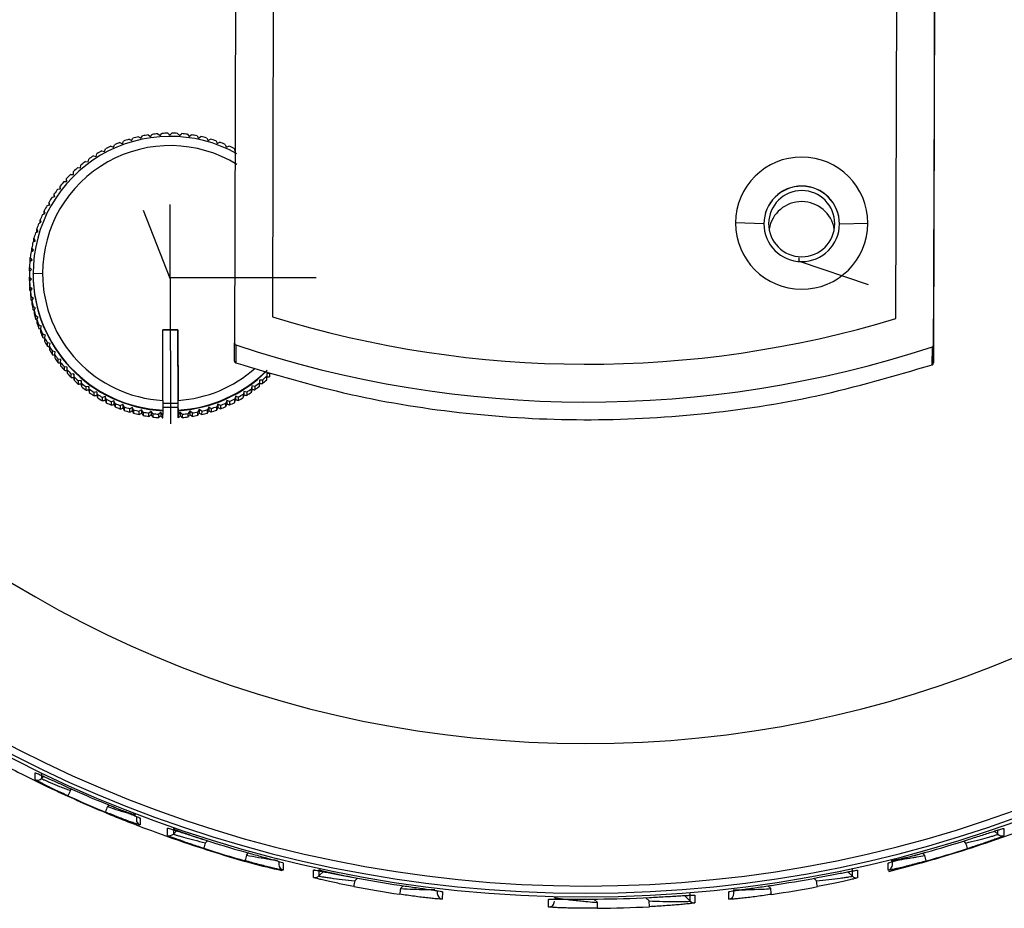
# Model space of a CAD drawing. Header units: millimetres. Extents: x -198 to 46, y -259 to 41.
# Tile 2 of 7: x -50 to 2, y -259 to -212. Entities that reach past the tile are written whole.
import ezdxf

# ---------------------------------------------------------------- set-up
doc = ezdxf.new("R2010")
doc.units = ezdxf.units.MM
doc.header["$PDSIZE"] = -1

msp = doc.modelspace()

# ---------------------------------------------------------------- linework, layer by layer
at = {"color": 7, "linetype": 'Continuous', "lineweight": 25}
for p, q in [((-38.851, -147.878), (-39.073, -228.711)), ((-1.852, -147.979), (-2.073, -228.812)), ((-36.855, -149.272), (-37.069, -227.328)), ((-4.069, -227.418), (-3.855, -149.362)), ((-44.148, -217.796), (-44.024, -217.876)), ((-44.024, -217.876), (-43.944, -217.752)), ((-43.638, -217.698), (-43.519, -217.786)), ((-43.519, -217.786), (-43.431, -217.668)), ((-43.121, -217.635), (-43.01, -217.731)), ((-43.01, -217.731), (-42.913, -217.62)), ((-42.602, -217.608), (-42.497, -217.712)), ((-42.497, -217.712), (-42.393, -217.607)), ((-42.082, -217.618), (-41.985, -217.729)), ((-41.985, -217.729), (-41.874, -217.632)), ((-41.564, -217.663), (-41.475, -217.781)), ((-41.475, -217.781), (-41.357, -217.692)), ((-41.051, -217.745), (-40.97, -217.869)), ((-40.97, -217.869), (-40.846, -217.788)), ((-45.621, -218.302), (-45.483, -218.355)), ((-45.483, -218.355), (-45.431, -218.216)), ((-45.142, -218.099), (-45.008, -218.161)), ((-45.008, -218.161), (-44.946, -218.027)), ((-44.651, -217.93), (-44.521, -218.002)), ((-44.521, -218.002), (-44.45, -217.872)), ((-40.544, -217.862), (-40.472, -217.991)), ((-40.472, -217.991), (-40.343, -217.92)), ((-40.047, -218.015), (-39.984, -218.149)), ((-39.984, -218.149), (-39.85, -218.086)), ((-39.562, -218.202), (-39.508, -218.339)), ((-39.508, -218.339), (-39.371, -218.286)), ((-46.531, -218.805), (-46.387, -218.838)), ((-46.387, -218.838), (-46.354, -218.694)), ((-46.085, -218.538), (-45.943, -218.58)), ((-45.943, -218.58), (-45.901, -218.439)), ((-39.091, -218.422), (-39.047, -218.563)), ((-39.047, -218.563), (-39.045, -218.562)), ((-47.214, -219.442), (-47.202, -219.295)), ((-46.957, -219.103), (-46.811, -219.125)), ((-46.811, -219.125), (-46.788, -218.979)), ((-47.742, -219.784), (-47.594, -219.786)), ((-47.594, -219.786), (-47.592, -219.638)), ((-47.361, -219.429), (-47.214, -219.442)), ((-48.297, -220.551), (-48.296, -220.402)), ((-48.278, -220.549), (-48.296, -220.402)), ((-48.097, -220.164), (-47.949, -220.155)), ((-47.949, -220.155), (-47.958, -220.008)), ((-47.958, -220.156), (-47.958, -220.008)), ((-48.578, -220.964), (-48.607, -220.819)), ((-48.607, -220.97), (-48.607, -220.819)), ((-48.425, -220.567), (-48.278, -220.549)), ((-48.991, -221.438), (-48.849, -221.4)), ((-48.888, -221.41), (-48.887, -221.257)), ((-48.849, -221.4), (-48.887, -221.257)), ((-48.723, -220.993), (-48.578, -220.964)), ((-49.228, -221.901), (-49.088, -221.853)), ((-49.088, -221.853), (-49.137, -221.713)), ((-49.137, -221.87), (-49.137, -221.713)), ((-49.432, -222.38), (-49.296, -222.321)), ((-49.296, -222.321), (-49.354, -222.186)), ((-49.354, -222.346), (-49.354, -222.186)), ((-11.056, -222.397), (-12.555, -222.357)), ((-7.056, -222.408), (-5.555, -222.377)), ((-7.056, -222.419), (-7.056, -222.408)), ((-49.601, -222.871), (-49.47, -222.804)), ((-49.538, -222.838), (-49.537, -222.672)), ((-49.47, -222.804), (-49.537, -222.672)), ((-49.736, -223.373), (-49.61, -223.297)), ((-49.687, -223.343), (-49.686, -223.17)), ((-49.61, -223.297), (-49.686, -223.17)), ((-49.836, -223.883), (-49.715, -223.798)), ((-49.801, -223.857), (-49.8, -223.677)), ((-49.715, -223.798), (-49.8, -223.677)), ((-49.9, -224.399), (-49.785, -224.306)), ((-49.785, -224.306), (-49.879, -224.191)), ((-49.879, -224.371), (-49.879, -224.191)), ((-49.879, -224.371), (-49.874, -224.378)), ((-49.929, -225.036), (-49.929, -225.215)), ((-49.928, -224.918), (-49.82, -224.817)), ((-49.82, -224.817), (-49.921, -224.709)), ((-49.921, -224.889), (-49.921, -224.709)), ((-49.921, -224.889), (-49.91, -224.902)), ((-49.229, -225.03), (-49.729, -225.043)), ((-49.729, -225.073), (-49.729, -225.043)), ((-49.818, -225.33), (-49.927, -225.229)), ((-49.927, -225.409), (-49.927, -225.229)), ((-49.927, -225.409), (-49.908, -225.427)), ((-49.919, -225.438), (-49.818, -225.33)), ((-49.919, -225.438), (-49.919, -225.618)), ((-49.897, -225.928), (-49.896, -225.748)), ((-49.897, -225.928), (-49.87, -225.95)), ((-49.781, -225.841), (-49.896, -225.748)), ((-49.874, -225.956), (-49.875, -226.136)), ((-49.874, -225.956), (-49.781, -225.841)), ((-49.709, -226.348), (-49.83, -226.264)), ((-49.83, -226.443), (-49.83, -226.264)), ((-49.83, -226.443), (-49.793, -226.47)), ((-49.793, -226.469), (-49.794, -226.649)), ((-49.793, -226.469), (-49.709, -226.348)), ((-49.601, -226.849), (-49.728, -226.774)), ((-49.728, -226.953), (-49.728, -226.774)), ((-49.728, -226.953), (-49.677, -226.985)), ((-49.677, -226.976), (-49.601, -226.849)), ((-49.677, -226.976), (-49.677, -227.156)), ((-49.591, -227.455), (-49.59, -227.275)), ((-49.591, -227.455), (-49.525, -227.489)), ((-49.458, -227.342), (-49.59, -227.275)), ((-49.525, -227.473), (-49.526, -227.653)), ((-49.525, -227.473), (-49.458, -227.342)), ((-49.282, -227.823), (-49.418, -227.765)), ((-49.418, -227.945), (-49.418, -227.765)), ((-49.339, -227.959), (-49.34, -228.139)), ((-49.339, -227.959), (-49.282, -227.823)), ((-42.871, -228.013), (-42.071, -228.011)), ((-42.862, -231.75), (-42.871, -228.013)), ((-42.071, -228.015), (-42.871, -228.017)), ((-42.071, -228.011), (-42.062, -231.748)), ((-42.071, -228.015), (-42.071, -228.011)), ((-42.061, -231.902), (-42.071, -228.015)), ((-49.072, -228.29), (-49.212, -228.243)), ((-49.212, -228.422), (-49.212, -228.243)), ((-49.12, -228.43), (-49.072, -228.29)), ((-49.12, -228.43), (-49.12, -228.61)), ((-48.974, -228.884), (-48.973, -228.705)), ((-48.83, -228.742), (-48.973, -228.705)), ((-48.868, -228.885), (-48.83, -228.742)), ((-39.075, -229.665), (-39.073, -228.711)), ((-48.868, -228.885), (-48.869, -229.065)), ((-48.558, -229.176), (-48.703, -229.149)), ((-48.703, -229.328), (-48.703, -229.149)), ((-48.585, -229.321), (-48.558, -229.176)), ((-39.005, -228.806), (-39.007, -229.76)), ((-2.144, -229.861), (-2.142, -228.907)), ((-2.073, -228.812), (-2.076, -229.767)), ((-48.585, -229.321), (-48.586, -229.501)), ((-48.255, -229.59), (-48.402, -229.573)), ((-48.402, -229.752), (-48.402, -229.573)), ((-48.273, -229.737), (-48.255, -229.59)), ((-48.273, -229.737), (-48.273, -229.916)), ((-48.073, -230.154), (-48.072, -229.975)), ((-47.925, -229.982), (-48.072, -229.975)), ((-47.932, -230.13), (-47.925, -229.982)), ((-47.932, -230.13), (-47.932, -230.309)), ((-47.716, -230.532), (-47.715, -230.353)), ((-47.568, -230.35), (-47.715, -230.353)), ((-47.565, -230.497), (-47.568, -230.35)), ((-47.568, -230.35), (-47.568, -230.532)), ((-47.565, -230.497), (-47.565, -230.677)), ((-47.186, -230.692), (-47.333, -230.705)), ((-47.333, -230.885), (-47.333, -230.705)), ((-47.172, -230.839), (-47.186, -230.692)), ((-47.186, -230.692), (-47.186, -230.874)), ((-37.743, -230.668), (-37.756, -230.815)), ((-37.756, -230.995), (-37.756, -230.815)), ((-37.743, -230.668), (-37.744, -230.85)), ((-37.596, -230.68), (-37.743, -230.668)), ((-37.596, -230.68), (-37.597, -230.86)), ((-37.363, -230.324), (-37.366, -230.472)), ((-37.366, -230.651), (-37.366, -230.472)), ((-37.363, -230.324), (-37.364, -230.506)), ((-37.216, -230.326), (-37.363, -230.324)), ((-37.216, -230.326), (-37.216, -230.506)), ((-47.172, -230.839), (-47.173, -231.018)), ((-46.781, -231.006), (-46.927, -231.03)), ((-46.927, -231.209), (-46.927, -231.03)), ((-46.757, -231.152), (-46.781, -231.006)), ((-46.781, -231.006), (-46.781, -231.188)), ((-46.757, -231.152), (-46.758, -231.332)), ((-46.5, -231.505), (-46.499, -231.325)), ((-46.355, -231.292), (-46.499, -231.325)), ((-46.355, -231.292), (-46.356, -231.474)), ((-46.322, -231.436), (-46.355, -231.292)), ((-38.571, -231.272), (-38.604, -231.416)), ((-38.427, -231.305), (-38.571, -231.272)), ((-38.571, -231.272), (-38.571, -231.454)), ((-38.427, -231.305), (-38.427, -231.485)), ((-38.17, -231.31), (-38.169, -231.13)), ((-38.147, -230.984), (-38.169, -231.13)), ((-38.001, -231.007), (-38.147, -230.984)), ((-38.147, -230.984), (-38.147, -231.167)), ((-38.001, -231.007), (-38.001, -231.187)), ((-46.322, -231.436), (-46.322, -231.615)), ((-45.911, -231.547), (-46.052, -231.59)), ((-46.052, -231.77), (-46.052, -231.59)), ((-45.867, -231.688), (-45.911, -231.547)), ((-45.911, -231.547), (-45.911, -231.729)), ((-45.867, -231.688), (-45.867, -231.868)), ((-45.449, -231.77), (-45.587, -231.824)), ((-45.587, -232.003), (-45.587, -231.824)), ((-45.449, -231.77), (-45.45, -231.953)), ((-45.396, -231.908), (-45.449, -231.77)), ((-42.862, -231.75), (-42.861, -231.887)), ((-42.061, -231.902), (-42.062, -231.748)), ((-39.474, -231.755), (-39.527, -231.893)), ((-39.474, -231.755), (-39.475, -231.937)), ((-39.336, -231.808), (-39.474, -231.755)), ((-39.336, -231.808), (-39.337, -231.988)), ((-39.058, -231.85), (-39.057, -231.671)), ((-39.014, -231.53), (-39.057, -231.671)), ((-39.014, -231.53), (-39.015, -231.712)), ((-38.873, -231.572), (-39.014, -231.53)), ((-38.873, -231.572), (-38.873, -231.752)), ((-38.604, -231.596), (-38.604, -231.416)), ((-45.396, -231.908), (-45.396, -232.088)), ((-45.108, -232.204), (-45.107, -232.024)), ((-44.973, -231.961), (-45.107, -232.024)), ((-44.973, -231.961), (-44.974, -232.143)), ((-44.911, -232.095), (-44.973, -231.961)), ((-44.911, -232.095), (-44.911, -232.275)), ((-44.615, -232.37), (-44.614, -232.19)), ((-44.485, -232.118), (-44.614, -232.19)), ((-44.485, -232.118), (-44.486, -232.3)), ((-44.413, -232.247), (-44.485, -232.118)), ((-44.413, -232.247), (-44.414, -232.427)), ((-44.112, -232.501), (-44.111, -232.322)), ((-43.988, -232.241), (-44.111, -232.322)), ((-43.907, -232.365), (-43.988, -232.241)), ((-43.988, -232.241), (-43.988, -232.423)), ((-43.907, -232.365), (-43.907, -232.544)), ((-43.483, -232.329), (-43.6, -232.418)), ((-43.393, -232.447), (-43.483, -232.329)), ((-43.483, -232.329), (-43.483, -232.511)), ((-42.973, -232.381), (-43.084, -232.478)), ((-42.875, -232.492), (-42.973, -232.381)), ((-42.973, -232.381), (-42.973, -232.563)), ((-42.862, -231.887), (-42.861, -232.263)), ((-42.062, -232.116), (-42.862, -232.118)), ((-42.861, -231.888), (-42.062, -231.886)), ((-42.861, -232.263), (-42.861, -232.293)), ((-42.861, -232.293), (-42.861, -232.493)), ((-42.062, -232.116), (-42.062, -231.886)), ((-42.062, -231.886), (-42.062, -231.902)), ((-42.061, -232.261), (-42.062, -231.902)), ((-42.062, -231.902), (-42.061, -231.902)), ((-42.062, -232.182), (-42.062, -232.116)), ((-42.062, -232.182), (-42.061, -232.671)), ((-42.061, -232.291), (-42.061, -232.261)), ((-42.061, -232.491), (-42.061, -232.291)), ((-41.948, -232.379), (-42.045, -232.49)), ((-41.836, -232.475), (-41.948, -232.379)), ((-41.948, -232.379), (-41.948, -232.561)), ((-41.438, -232.324), (-41.527, -232.442)), ((-41.438, -232.324), (-41.439, -232.506)), ((-41.32, -232.412), (-41.438, -232.324)), ((-40.934, -232.233), (-41.014, -232.357)), ((-41.014, -232.537), (-41.014, -232.357)), ((-40.809, -232.314), (-40.934, -232.233)), ((-40.934, -232.233), (-40.934, -232.415)), ((-40.809, -232.314), (-40.81, -232.493)), ((-40.436, -232.108), (-40.508, -232.238)), ((-40.508, -232.417), (-40.508, -232.238)), ((-40.436, -232.108), (-40.437, -232.29)), ((-40.307, -232.179), (-40.436, -232.108)), ((-40.307, -232.179), (-40.308, -232.359)), ((-40.012, -232.262), (-40.011, -232.083)), ((-39.949, -231.949), (-40.011, -232.083)), ((-39.949, -231.949), (-39.95, -232.131)), ((-39.815, -232.011), (-39.949, -231.949)), ((-39.815, -232.011), (-39.816, -232.19)), ((-39.528, -232.073), (-39.527, -231.893)), ((-43.601, -232.598), (-43.6, -232.418)), ((-43.393, -232.447), (-43.394, -232.626)), ((-43.084, -232.658), (-43.084, -232.478)), ((-42.875, -232.492), (-42.876, -232.672)), ((-42.876, -232.672), (-42.861, -232.673)), ((-42.875, -232.492), (-42.861, -232.493)), ((-42.861, -232.673), (-42.861, -232.493)), ((-42.061, -232.491), (-42.045, -232.49)), ((-42.061, -232.491), (-42.061, -232.671)), ((-42.061, -232.671), (-42.045, -232.67)), ((-42.045, -232.67), (-42.045, -232.49)), ((-41.836, -232.475), (-41.837, -232.655)), ((-41.527, -232.621), (-41.527, -232.442)), ((-41.32, -232.412), (-41.32, -232.592)), ((-49.627, -251.813), (-49.626, -251.452)), ((-49.282, -251.511), (-49.283, -251.755)), ((-49.283, -251.755), (-49.14, -251.613)), ((-47.886, -252.227), (-47.886, -252.227)), ((-47.688, -252.316), (-47.763, -252.392)), ((-45.789, -253.247), (-45.705, -253.162)), ((-44.266, -253.761), (-44.267, -253.934)), ((-44.072, -253.854), (-44.073, -254.215)), ((-42.617, -254.766), (-42.616, -254.387)), ((-42.305, -254.417), (-42.305, -254.696)), ((-42.305, -254.696), (-42.108, -254.498)), ((1.154, -254.541), (1.323, -254.71)), ((1.323, -254.71), (1.323, -254.487)), ((1.636, -254.401), (1.635, -254.781)), ((-40.504, -255.051), (-40.612, -255.159)), ((-0.371, -255.172), (-0.479, -255.064)), ((-38.437, -255.812), (-38.323, -255.699)), ((-2.664, -255.707), (-2.547, -255.824)), ((-36.724, -256.146), (-36.724, -256.31)), ((-36.496, -256.222), (-36.497, -256.602)), ((-4.487, -256.613), (-4.486, -256.232)), ((-4.259, -256.322), (-4.259, -256.022)), ((-34.886, -256.995), (-34.885, -256.601)), ((-34.608, -256.577), (-34.609, -256.915)), ((-34.609, -256.915), (-34.351, -256.657)), ((-6.606, -256.693), (-6.375, -256.924)), ((-6.375, -256.924), (-6.374, -256.529)), ((-6.097, -256.61), (-6.098, -257.005)), ((-32.568, -257.03), (-32.708, -257.171)), ((-8.276, -257.179), (-8.417, -257.038)), ((-30.288, -257.579), (-30.141, -257.433)), ((-28.339, -257.695), (-28.34, -257.841)), ((-28.073, -257.746), (-28.074, -258.14)), ((-14.956, -258.249), (-14.955, -257.845)), ((-12.911, -258.146), (-12.91, -257.751)), ((-12.645, -257.848), (-12.645, -257.7)), ((-10.844, -257.439), (-10.697, -257.586)), ((-22.452, -258.556), (-22.45, -258.152)), ((-20.051, -258.138), (-19.871, -258.318)), ((-19.868, -258.624), (-19.871, -258.318)), ((-19.867, -258.137), (-19.867, -258.137)), ((-17.125, -258.236), (-17.297, -258.064)), ((-17.11, -258.542), (-17.125, -258.236)), ((-15.255, -257.95), (-14.956, -258.249)), ((-14.773, -257.928), (-14.717, -257.932)), ((-14.717, -257.932), (-14.718, -258.336))]:
    msp.add_line(p, q, dxfattribs=at)
at = {"color": 7, "linetype": 'Continuous'}
for p, q in [((-42.479, -225.246), (-42.478, -221.38)), ((-42.479, -225.305), (-43.895, -221.706)), ((-9.197, -224.374), (-9.197, -224.194)), ((-9.197, -224.374), (-5.531, -225.606)), ((-42.479, -225.305), (-42.479, -225.124)), ((-42.479, -225.246), (-38.612, -225.236)), ((-42.479, -225.246), (-42.46, -232.98)), ((-42.479, -225.246), (-34.744, -225.248))]:
    msp.add_line(p, q, dxfattribs=at)
at = {"color": 7, "linetype": 'Continuous', "lineweight": 25, "flags": 128}
for points in [[(-2.076, -229.767), (-2.063, -225.059), (-2.05, -220.317), (-2.037, -215.545), (-2.023, -210.748), (-2.01, -205.929), (-1.997, -201.093), (-1.984, -196.244), (-1.97, -191.385)], [(-34.815, -256.608), (-34.848, -256.607), (-34.885, -256.601)]]:
    msp.add_lwpolyline(points, dxfattribs=at)
at = {"color": 7, "linetype": 'Continuous', "lineweight": 25}
for centre, radius, start, end in [((-20.471, -191.522), 66.5, 179.99678, 359.97195), ((-20.47, -191.463), 66.367, 179.99679, 359.97195), ((-20.47, -191.452), 65.997, 179.99678, 359.97195), ((-20.47, -191.407), 58.5, 179.99692, 359.97182), ((-42.479, -225.026), 7.25, 60.8314, 180.1323), ((-42.479, -225.059), 7.452, 102.9449, 105.3374), ((-42.479, -225.059), 7.452, 98.9459, 101.3384), ((-42.479, -225.059), 7.452, 94.9469, 97.3394), ((-42.479, -225.059), 7.452, 90.948, 93.3405), ((-42.479, -225.059), 7.452, 86.9491, 89.3416), ((-42.479, -225.059), 7.452, 82.9502, 85.3427), ((-42.479, -225.059), 7.452, 78.9512, 81.3437), ((-42.479, -225.059), 7.452, 74.9522, 77.3447), ((-42.479, -225.014), 6.75, 58.4501, 180.1322), ((-42.479, -225.058), 7.451, 114.9423, 117.335), ((-42.479, -225.058), 7.451, 110.9431, 113.3357), ((-42.479, -225.058), 7.451, 106.9439, 109.3365), ((-42.479, -225.058), 7.451, 70.9531, 73.3457), ((-42.479, -225.058), 7.451, 66.9539, 69.3465), ((-42.478, -225.058), 7.451, 62.9546, 65.3473), ((-42.48, -225.057), 7.45, 122.9412, 125.334), ((-42.479, -225.058), 7.45, 118.9417, 121.3345), ((-42.48, -225.057), 7.45, 126.9408, 129.3338), ((-9.055, -222.368), 3.5, 359.8543, 179.8317), ((-42.48, -225.056), 7.449, 134.9405, 137.3337), ((-42.48, -225.057), 7.449, 130.9406, 133.3336), ((-42.481, -225.056), 7.448, 138.9406, 141.3338), ((-9.056, -222.403), 2, 359.8556, 179.8305), ((-42.481, -225.056), 7.448, 142.9408, 145.3341), ((-9.056, -222.414), 2, 359.8556, 179.8305), ((-9.055, -222.394), 1.75, 359.8556, 179.8305), ((-42.482, -225.055), 7.447, 150.9417, 153.3352), ((-42.481, -225.056), 7.448, 146.9412, 149.3346), ((-9.057, -222.978), 1.75, 9.4572, 170.2444), ((-42.482, -225.055), 7.447, 154.9423, 157.3359), ((-42.482, -225.055), 7.447, 158.9431, 161.3367), ((-9.055, -222.366), 3.5, 179.8543, 359.8317), ((-9.056, -222.402), 2, 179.8556, 359.8305), ((-9.055, -222.394), 1.75, 179.8556, 359.8305), ((-42.482, -225.055), 7.446, 162.944, 165.3376), ((-42.483, -225.055), 7.446, 166.9449, 169.3386), ((-42.483, -225.055), 7.446, 170.9459, 173.3397), ((-42.483, -225.055), 7.446, 174.947, 177.3407), ((-42.483, -225.055), 7.446, 178.9481, 181.3418), ((-42.48, -225.024), 7.249, 180.1522, 266.9862), ((-42.48, -225.054), 7.249, 180.1522, 266.9862), ((-42.48, -225.012), 6.749, 180.1522, 266.7559), ((-42.483, -225.235), 7.446, 180.1449, 181.3418), ((-42.483, -225.055), 7.446, 182.9491, 185.3429), ((-42.483, -225.235), 7.446, 182.9491, 185.3429), ((-42.483, -225.235), 7.446, 186.9502, 189.344), ((-42.483, -225.055), 7.446, 186.9502, 189.344), ((-42.483, -225.235), 7.446, 190.9513, 193.345), ((-42.483, -225.055), 7.446, 190.9513, 193.345), ((-42.482, -225.055), 7.446, 194.9522, 197.3459), ((-42.483, -225.234), 7.446, 194.9522, 197.3459), ((-42.483, -225.234), 7.447, 198.9531, 201.3467), ((-42.482, -225.055), 7.447, 198.9531, 201.3467), ((-20.421, -173.277), 56.556, 252.8806, 286.8054), ((-42.482, -225.234), 7.447, 202.9539, 205.3475), ((-42.482, -225.055), 7.447, 202.9539, 205.3475), ((-42.482, -225.054), 7.447, 206.9546, 209.3481), ((-42.482, -225.234), 7.447, 206.9546, 209.3481), ((-38.973, -228.711), 0.1, 179.8476, 251.5018), ((-42.482, -225.234), 7.448, 210.9552, 213.3486), ((-42.481, -225.054), 7.448, 210.9552, 213.3486), ((-20.421, -173.277), 58.557, 251.49647, 288.18954), ((-2.173, -228.812), 0.1, 288.1842, 359.8384), ((-42.481, -225.234), 7.448, 214.9556, 217.349), ((-42.481, -225.054), 7.448, 214.9556, 217.349), ((-42.481, -225.054), 7.448, 218.9559, 221.3492), ((-38.975, -229.666), 0.1, 179.8476, 251.5018), ((-2.176, -229.766), 0.1, 288.0896, 359.843), ((-2.176, -229.766), 0.1, 288.1842, 359.8384), ((-42.481, -225.233), 7.448, 218.9559, 221.3492), ((-42.48, -225.054), 7.449, 222.9561, 225.3492), ((-42.478, -225.01), 6.751, 273.54, 311.8477), ((-42.478, -225.022), 7.251, 273.3012, 315.0216), ((-42.479, -225.052), 7.251, 273.3012, 314.9005), ((-42.481, -225.233), 7.449, 222.9561, 225.3492), ((-42.48, -225.053), 7.449, 226.9561, 229.3491), ((-42.48, -225.233), 7.449, 226.9561, 229.3491), ((-42.478, -225.053), 7.45, 306.9408, 309.3338), ((-42.478, -225.233), 7.449, 310.9406, 313.3336), ((-42.478, -225.053), 7.449, 310.9406, 313.3336), ((-42.48, -225.233), 7.45, 230.9559, 233.3489), ((-42.48, -225.053), 7.45, 230.9559, 233.3489), ((-42.48, -225.232), 7.45, 234.9556, 237.3485), ((-42.479, -225.053), 7.45, 234.9556, 237.3485), ((-42.478, -225.053), 7.45, 302.9412, 305.334), ((-42.479, -225.232), 7.45, 302.9412, 305.334), ((-42.478, -225.233), 7.45, 306.9408, 309.3338), ((-42.479, -225.052), 7.451, 238.9552, 241.348), ((-42.48, -225.232), 7.451, 238.9552, 241.348), ((-42.479, -225.052), 7.451, 242.9546, 245.3473), ((-42.48, -225.232), 7.451, 242.9546, 245.3473), ((-42.479, -225.232), 7.451, 294.9423, 297.335), ((-42.478, -225.052), 7.451, 294.9423, 297.335), ((-42.478, -225.052), 7.45, 298.9417, 301.3345), ((-42.479, -225.232), 7.45, 298.9417, 301.3345), ((-42.479, -225.052), 7.451, 246.9539, 249.3465), ((-42.479, -225.231), 7.451, 246.9539, 249.3465), ((-42.479, -225.051), 7.451, 250.9531, 253.3457), ((-42.479, -225.231), 7.451, 250.9531, 253.3457), ((-42.479, -225.051), 7.452, 254.9522, 257.3447), ((-42.479, -225.051), 7.452, 258.9512, 261.3437), ((-42.479, -225.051), 7.452, 278.9459, 281.3384), ((-42.479, -225.051), 7.452, 282.9449, 285.3374), ((-42.479, -225.231), 7.451, 286.9439, 289.3365), ((-42.479, -225.051), 7.451, 286.9439, 289.3365), ((-42.479, -225.231), 7.451, 290.9431, 293.3357), ((-42.479, -225.052), 7.451, 290.9431, 293.3357), ((-42.479, -225.231), 7.452, 254.9522, 257.3447), ((-42.479, -225.231), 7.452, 258.9512, 261.3437), ((-42.479, -225.231), 7.452, 262.9502, 265.3427), ((-42.479, -225.051), 7.452, 262.9502, 265.3427), ((-42.479, -225.231), 7.452, 274.9469, 277.3394), ((-42.479, -225.051), 7.452, 274.9469, 277.3394), ((-42.479, -225.231), 7.452, 278.9459, 281.3384), ((-42.479, -225.231), 7.452, 282.9449, 285.3374), ((-49.495, -251.543), 0.3, 244.0028, 314.9736), ((-40.078, -255.951), 8.469, 155.1479, 157.2204), ((-20.474, -192.075), 66.51, 245.65917, 247.52063), ((-20.473, -191.63), 66.51, 245.65917, 247.52063), ((-37.37, -256.812), 9.144, 157.047, 158.9672), ((-43.967, -253.935), 0.3, 179.8546, 249.2232), ((-42.517, -254.483), 0.3, 250.5522, 314.9737), ((1.535, -254.498), 0.3, 224.9951, 289.4124), ((-29.641, -258.741), 11.541, 161.9173, 163.4395), ((-20.472, -191.626), 66.514, 252.29264, 254.25801), ((-20.47, -191.626), 66.514, 285.70643, 287.67188), ((-11.186, -258.697), 11.375, 16.5084, 18.0527), ((-20.473, -192.089), 66.514, 252.29264, 254.25801), ((-25.981, -259.402), 12.963, 163.9238, 165.2793), ((-14.802, -259.349), 12.752, 14.6683, 16.0462), ((-20.471, -192.09), 66.514, 285.70643, 287.67188), ((-36.424, -256.311), 0.3, 179.8552, 256.0668), ((-4.559, -256.321), 0.3, 283.8985, 359.9791), ((-34.821, -256.703), 0.3, 257.4835, 314.974), ((-13.902, -260.784), 19.15, 169.1249, 170.0428), ((-20.471, -191.623), 66.517, 259.35116, 261.47501), ((-20.471, -191.623), 66.517, 278.48906, 280.61303), ((-26.63, -260.695), 18.687, 9.9042, 10.8449), ((-6.163, -256.712), 0.3, 224.9948, 282.4808), ((-20.472, -192.101), 66.517, 259.35116, 261.47501), ((-6.596, -261.207), 23.969, 171.2942, 172.0277), ((-28.04, -257.842), 0.3, 179.8565, 263.4456), ((-12.945, -257.848), 0.3, 276.5194, 359.9778), ((-33.676, -261.092), 23.245, 7.9192, 8.6755), ((-20.472, -192.102), 66.517, 278.48906, 280.61303), ((-22.443, -258.256), 0.3, 268.2867, 359.9763), ((-20.471, -191.622), 66.518, 270.51989, 272.89693), ((-14.744, -258.037), 0.3, 224.9944, 274.9638), ((-20.472, -192.109), 66.518, 270.51989, 272.89693)]:
    msp.add_arc(centre, radius, start, end, dxfattribs=at)
for points, knots in [([(-49.418, -227.945), (-49.393, -227.956), (-49.367, -227.968), (-49.34, -227.979), (-49.339, -227.98)], [0, 0, 0, 0, 0.962011, 1, 1, 1, 1]), ([(-49.212, -228.422), (-49.186, -228.432), (-49.156, -228.443), (-49.125, -228.454), (-49.12, -228.456)], [0, 0, 0, 0, 0.846121, 1, 1, 1, 1]), ([(-48.974, -228.884), (-48.947, -228.892), (-48.912, -228.902), (-48.877, -228.911), (-48.868, -228.914)], [0, 0, 0, 0, 0.758925, 1, 1, 1, 1]), ([(-48.703, -229.328), (-48.676, -229.334), (-48.637, -229.342), (-48.598, -229.35), (-48.585, -229.353)], [0, 0, 0, 0, 0.690347, 1, 1, 1, 1]), ([(-48.402, -229.752), (-48.375, -229.756), (-48.332, -229.762), (-48.289, -229.768), (-48.273, -229.77)], [0, 0, 0, 0, 0.634507, 1, 1, 1, 1]), ([(-39.007, -229.76), (-36.988, -230.363), (-32.995, -231.556), (-26.807, -232.524), (-20.59, -232.883), (-14.369, -232.56), (-8.17, -231.625), (-4.168, -230.454), (-2.144, -229.861)], [0, 0, 0, 0, 0.168806, 0.333878, 0.499751, 0.66587, 0.831107, 1, 1, 1, 1]), ([(-48.073, -230.154), (-48.045, -230.156), (-47.998, -230.159), (-47.951, -230.162), (-47.932, -230.164)], [0, 0, 0, 0, 0.587742, 1, 1, 1, 1]), ([(-47.716, -230.532), (-47.688, -230.532), (-47.639, -230.532), (-47.59, -230.532), (-47.568, -230.532)], [0, 0, 0, 0, 0.56, 1, 1, 1, 1]), ([(-47.568, -230.532), (-47.567, -230.559), (-47.566, -230.607), (-47.566, -230.656), (-47.565, -230.677)], [0, 0, 0, 0, 0.56, 1, 1, 1, 1]), ([(-37.366, -230.651), (-37.366, -230.624), (-37.365, -230.576), (-37.364, -230.527), (-37.364, -230.506)], [0, 0, 0, 0, 0.56, 1, 1, 1, 1]), ([(-37.364, -230.506), (-37.336, -230.506), (-37.287, -230.506), (-37.238, -230.506), (-37.216, -230.506)], [0, 0, 0, 0, 0.56, 1, 1, 1, 1]), ([(-47.333, -230.885), (-47.306, -230.883), (-47.257, -230.879), (-47.208, -230.875), (-47.186, -230.874)], [0, 0, 0, 0, 0.56, 1, 1, 1, 1]), ([(-47.186, -230.874), (-47.184, -230.901), (-47.179, -230.949), (-47.175, -230.997), (-47.173, -231.018)], [0, 0, 0, 0, 0.56, 1, 1, 1, 1]), ([(-46.927, -231.209), (-46.9, -231.205), (-46.852, -231.198), (-46.803, -231.191), (-46.781, -231.188)], [0, 0, 0, 0, 0.56, 1, 1, 1, 1]), ([(-46.781, -231.188), (-46.777, -231.215), (-46.769, -231.263), (-46.761, -231.311), (-46.758, -231.332)], [0, 0, 0, 0, 0.56, 1, 1, 1, 1]), ([(-38.17, -231.31), (-38.166, -231.283), (-38.158, -231.236), (-38.15, -231.188), (-38.147, -231.167)], [0, 0, 0, 0, 0.56, 1, 1, 1, 1]), ([(-38.147, -231.167), (-38.12, -231.17), (-38.071, -231.177), (-38.022, -231.184), (-38.001, -231.187)], [0, 0, 0, 0, 0.56, 1, 1, 1, 1]), ([(-37.756, -230.995), (-37.754, -230.968), (-37.75, -230.92), (-37.746, -230.871), (-37.744, -230.85)], [0, 0, 0, 0, 0.56, 1, 1, 1, 1]), ([(-37.744, -230.85), (-37.716, -230.852), (-37.667, -230.855), (-37.618, -230.859), (-37.597, -230.86)], [0, 0, 0, 0, 0.56, 1, 1, 1, 1]), ([(-46.5, -231.505), (-46.473, -231.499), (-46.425, -231.489), (-46.377, -231.478), (-46.356, -231.474)], [0, 0, 0, 0, 0.56, 1, 1, 1, 1]), ([(-46.356, -231.474), (-46.349, -231.5), (-46.338, -231.548), (-46.327, -231.595), (-46.322, -231.615)], [0, 0, 0, 0, 0.56, 1, 1, 1, 1]), ([(-46.052, -231.77), (-46.026, -231.762), (-45.979, -231.749), (-45.932, -231.735), (-45.911, -231.729)], [0, 0, 0, 0, 0.56, 1, 1, 1, 1]), ([(-45.911, -231.729), (-45.903, -231.755), (-45.888, -231.801), (-45.874, -231.847), (-45.867, -231.868)], [0, 0, 0, 0, 0.56, 1, 1, 1, 1]), ([(-39.058, -231.85), (-39.05, -231.825), (-39.035, -231.778), (-39.021, -231.732), (-39.015, -231.712)], [0, 0, 0, 0, 0.56, 1, 1, 1, 1]), ([(-39.015, -231.712), (-38.988, -231.719), (-38.941, -231.733), (-38.894, -231.746), (-38.873, -231.752)], [0, 0, 0, 0, 0.56, 1, 1, 1, 1]), ([(-38.604, -231.596), (-38.598, -231.569), (-38.587, -231.522), (-38.576, -231.475), (-38.571, -231.454)], [0, 0, 0, 0, 0.56, 1, 1, 1, 1]), ([(-38.571, -231.454), (-38.544, -231.46), (-38.496, -231.47), (-38.448, -231.48), (-38.427, -231.485)], [0, 0, 0, 0, 0.56, 1, 1, 1, 1]), ([(-45.587, -232.003), (-45.562, -231.994), (-45.516, -231.977), (-45.47, -231.96), (-45.45, -231.953)], [0, 0, 0, 0, 0.56, 1, 1, 1, 1]), ([(-45.45, -231.953), (-45.44, -231.978), (-45.422, -232.023), (-45.404, -232.068), (-45.396, -232.088)], [0, 0, 0, 0, 0.56, 1, 1, 1, 1]), ([(-45.108, -232.204), (-45.083, -232.192), (-45.038, -232.172), (-44.994, -232.152), (-44.974, -232.143)], [0, 0, 0, 0, 0.56, 1, 1, 1, 1]), ([(-44.974, -232.143), (-44.962, -232.168), (-44.941, -232.212), (-44.92, -232.255), (-44.911, -232.275)], [0, 0, 0, 0, 0.56, 1, 1, 1, 1]), ([(-44.615, -232.37), (-44.591, -232.357), (-44.548, -232.334), (-44.505, -232.311), (-44.486, -232.3)], [0, 0, 0, 0, 0.56, 1, 1, 1, 1]), ([(-44.486, -232.3), (-44.472, -232.324), (-44.448, -232.366), (-44.424, -232.408), (-44.414, -232.427)], [0, 0, 0, 0, 0.56, 1, 1, 1, 1]), ([(-40.508, -232.417), (-40.495, -232.393), (-40.471, -232.351), (-40.447, -232.309), (-40.437, -232.29)], [0, 0, 0, 0, 0.56, 1, 1, 1, 1]), ([(-40.437, -232.29), (-40.413, -232.303), (-40.37, -232.326), (-40.326, -232.349), (-40.308, -232.359)], [0, 0, 0, 0, 0.56, 1, 1, 1, 1]), ([(-40.012, -232.262), (-40, -232.238), (-39.98, -232.194), (-39.959, -232.15), (-39.95, -232.131)], [0, 0, 0, 0, 0.56, 1, 1, 1, 1]), ([(-39.95, -232.131), (-39.925, -232.142), (-39.88, -232.162), (-39.835, -232.182), (-39.816, -232.19)], [0, 0, 0, 0, 0.56, 1, 1, 1, 1]), ([(-39.528, -232.073), (-39.518, -232.048), (-39.5, -232.003), (-39.483, -231.957), (-39.475, -231.937)], [0, 0, 0, 0, 0.56, 1, 1, 1, 1]), ([(-39.475, -231.937), (-39.449, -231.947), (-39.403, -231.964), (-39.357, -231.98), (-39.337, -231.988)], [0, 0, 0, 0, 0.56, 1, 1, 1, 1]), ([(-44.112, -232.501), (-44.089, -232.487), (-44.048, -232.461), (-44.006, -232.435), (-43.988, -232.423)], [0, 0, 0, 0, 0.56, 1, 1, 1, 1]), ([(-43.988, -232.423), (-43.973, -232.446), (-43.946, -232.486), (-43.919, -232.527), (-43.907, -232.544)], [0, 0, 0, 0, 0.56, 1, 1, 1, 1]), ([(-43.601, -232.598), (-43.579, -232.581), (-43.54, -232.553), (-43.5, -232.524), (-43.483, -232.511)], [0, 0, 0, 0, 0.56, 1, 1, 1, 1]), ([(-43.483, -232.511), (-43.466, -232.532), (-43.437, -232.571), (-43.407, -232.609), (-43.394, -232.626)], [0, 0, 0, 0, 0.56, 1, 1, 1, 1]), ([(-43.084, -232.658), (-43.064, -232.64), (-43.027, -232.609), (-42.989, -232.577), (-42.973, -232.563)], [0, 0, 0, 0, 0.56, 1, 1, 1, 1]), ([(-42.973, -232.563), (-42.955, -232.584), (-42.922, -232.62), (-42.89, -232.656), (-42.876, -232.672)], [0, 0, 0, 0, 0.56, 1, 1, 1, 1]), ([(-42.045, -232.67), (-42.027, -232.65), (-41.995, -232.613), (-41.963, -232.577), (-41.948, -232.561)], [0, 0, 0, 0, 0.56, 1, 1, 1, 1]), ([(-41.948, -232.561), (-41.928, -232.578), (-41.89, -232.61), (-41.853, -232.641), (-41.837, -232.655)], [0, 0, 0, 0, 0.56, 1, 1, 1, 1]), ([(-41.527, -232.621), (-41.511, -232.6), (-41.481, -232.561), (-41.452, -232.523), (-41.439, -232.506)], [0, 0, 0, 0, 0.56, 1, 1, 1, 1]), ([(-41.439, -232.506), (-41.417, -232.522), (-41.377, -232.551), (-41.338, -232.579), (-41.32, -232.592)], [0, 0, 0, 0, 0.56, 1, 1, 1, 1]), ([(-41.014, -232.537), (-40.999, -232.514), (-40.973, -232.474), (-40.946, -232.433), (-40.934, -232.415)], [0, 0, 0, 0, 0.56, 1, 1, 1, 1]), ([(-40.934, -232.415), (-40.911, -232.43), (-40.869, -232.456), (-40.828, -232.482), (-40.81, -232.493)], [0, 0, 0, 0, 0.56, 1, 1, 1, 1]), ([(-62.975, -243.171), (-62.064, -243.93), (-60.427, -245.295), (-57.885, -247.086), (-55.482, -248.656), (-53.019, -250.11), (-50.706, -251.35), (-48.353, -252.499), (-46.001, -253.538), (-43.802, -254.408), (-42.46, -254.88), (-41.952, -255.059)], [0, 0, 0, 0, 0.146009, 0.262408, 0.383082, 0.500205, 0.615515, 0.707371, 0.824072, 0.933428, 1, 1, 1, 1]), ([(-4.451, -256.67), (-3.923, -256.537), (-2.787, -256.249), (-0.999, -255.722), (0.803, -255.139), (2.69, -254.466), (4.751, -253.662), (6.819, -252.766), (8.878, -251.789), (10.763, -250.822), (12.728, -249.729), (14.657, -248.571), (16.545, -247.347), (19.112, -245.572), (20.944, -244.085), (22.2, -243.066)], [0, 0, 0, 0, 0.0541138, 0.1165934, 0.1854314, 0.2425721, 0.316016, 0.4056036, 0.466909, 0.5427659, 0.6163739, 0.6904606, 0.7662593, 0.8397708, 1, 1, 1, 1]), ([(-49.626, -251.452), (-49.59, -251.463), (-49.52, -251.484), (-49.039, -251.702), (-48.472, -251.961), (-48.081, -252.139), (-47.886, -252.227)], [0, 0, 0, 0, 0.279831, 0.559327, 0.779515, 1, 1, 1, 1]), ([(-47.887, -252.672), (-48.109, -252.57), (-48.553, -252.367), (-49.035, -252.131), (-49.331, -251.98), (-49.497, -251.892), (-49.607, -251.831), (-49.62, -251.819), (-49.627, -251.813)], [0, 0, 0, 0, 0.250028, 0.499207, 0.625057, 0.749492, 0.875038, 1, 1, 1, 1]), ([(-49.283, -251.755), (-49.277, -251.76), (-49.265, -251.77), (-49.169, -251.817), (-49.022, -251.883), (-48.762, -251.996), (-48.339, -252.171), (-47.956, -252.318), (-47.763, -252.392)], [0, 0, 0, 0, 0.124138, 0.25043, 0.37237, 0.500658, 0.74989, 1, 1, 1, 1]), ([(-45.903, -253.086), (-45.675, -253.18), (-45.218, -253.368), (-44.711, -253.575), (-44.394, -253.706), (-44.214, -253.783), (-44.094, -253.837), (-44.079, -253.848), (-44.072, -253.854)], [0, 0, 0, 0, 0.249926, 0.499225, 0.625529, 0.749536, 0.875326, 1, 1, 1, 1]), ([(-45.901, -253.082), (-45.765, -253.138), (-45.502, -253.246), (-45.137, -253.393), (-44.83, -253.512), (-44.588, -253.602), (-44.425, -253.647), (-44.329, -253.671), (-44.317, -253.647), (-44.315, -253.641)], [0, 0, 0, 0, 0.188806, 0.366682, 0.533202, 0.687887, 0.830404, 0.960588, 1, 1, 1, 1]), ([(-44.073, -254.215), (-44.081, -254.215), (-44.096, -254.215), (-44.216, -254.177), (-44.396, -254.116), (-44.713, -254.001), (-45.22, -253.81), (-45.676, -253.624), (-45.904, -253.531)], [0, 0, 0, 0, 0.126194, 0.250903, 0.374859, 0.501165, 0.750444, 1, 1, 1, 1]), ([(-45.789, -253.247), (-45.591, -253.312), (-45.195, -253.442), (-44.75, -253.576), (-44.466, -253.656), (-44.365, -253.682), (-44.317, -253.695)], [0, 0, 0, 0, 0.3332033, 0.6660162, 0.8397514, 1, 1, 1, 1]), ([(-40.703, -255.451), (-40.942, -255.374), (-41.418, -255.219), (-41.947, -255.032), (-42.279, -254.909), (-42.468, -254.836), (-42.594, -254.783), (-42.61, -254.772), (-42.617, -254.766)], [0, 0, 0, 0, 0.249839, 0.499255, 0.625715, 0.749561, 0.875362, 1, 1, 1, 1]), ([(-42.616, -254.387), (-42.608, -254.387), (-42.592, -254.387), (-42.466, -254.423), (-42.277, -254.481), (-41.945, -254.588), (-41.416, -254.759), (-40.94, -254.912), (-40.702, -254.988)], [0, 0, 0, 0, 0.126121, 0.250999, 0.374834, 0.50134, 0.750429, 1, 1, 1, 1]), ([(-42.305, -254.696), (-42.298, -254.7), (-42.283, -254.709), (-42.17, -254.746), (-41.998, -254.798), (-41.702, -254.883), (-41.233, -255.009), (-40.819, -255.109), (-40.612, -255.159)], [0, 0, 0, 0, 0.123537, 0.250283, 0.371164, 0.500521, 0.750041, 1, 1, 1, 1]), ([(-42.294, -254.392), (-42.287, -254.402), (-42.267, -254.43), (-42.166, -254.476), (-41.976, -254.552), (-41.668, -254.661), (-41.232, -254.81), (-40.886, -254.923), (-40.7, -254.984)], [0, 0, 0, 0, 0.069255, 0.184231, 0.332978, 0.518441, 0.740798, 1, 1, 1, 1]), ([(-0.371, -255.172), (-0.164, -255.122), (0.25, -255.023), (0.718, -254.897), (1.015, -254.813), (1.187, -254.761), (1.301, -254.723), (1.316, -254.714), (1.323, -254.71)], [0, 0, 0, 0, 0.249648, 0.498778, 0.628149, 0.749064, 0.87614, 1, 1, 1, 1]), ([(1.635, -254.781), (1.627, -254.787), (1.61, -254.798), (1.484, -254.851), (1.295, -254.924), (0.963, -255.047), (0.434, -255.233), (-0.042, -255.388), (-0.28, -255.465)], [0, 0, 0, 0, 0.126121, 0.250999, 0.374834, 0.50134, 0.750429, 1, 1, 1, 1]), ([(-0.279, -255.001), (-0.04, -254.924), (0.436, -254.772), (0.965, -254.601), (1.297, -254.494), (1.487, -254.436), (1.613, -254.4), (1.628, -254.4), (1.636, -254.401)], [0, 0, 0, 0, 0.249838, 0.499255, 0.625715, 0.749561, 0.875362, 1, 1, 1, 1]), ([(-41.952, -255.059), (-40.696, -255.478), (-38.922, -256.071), (-37.101, -256.502), (-36.569, -256.628)], [0, 0, 0, 0, 0.707976, 1, 1, 1, 1]), ([(-38.517, -255.645), (-38.272, -255.714), (-37.781, -255.851), (-37.226, -256.004), (-36.869, -256.104), (-36.662, -256.164), (-36.521, -256.207), (-36.504, -256.217), (-36.496, -256.222)], [0, 0, 0, 0, 0.249503, 0.499172, 0.626348, 0.749618, 0.875836, 1, 1, 1, 1]), ([(-38.437, -255.812), (-38.224, -255.853), (-37.796, -255.934), (-37.304, -256.015), (-36.979, -256.064), (-36.86, -256.079), (-36.804, -256.086)], [0, 0, 0, 0, 0.332053, 0.664922, 0.840738, 1, 1, 1, 1]), ([(-4.486, -256.232), (-4.477, -256.227), (-4.459, -256.217), (-4.318, -256.173), (-4.109, -256.113), (-3.752, -256.014), (-3.198, -255.861), (-2.708, -255.724), (-2.464, -255.656)], [0, 0, 0, 0, 0.1259259, 0.2512399, 0.3765733, 0.5023387, 0.7515298, 1, 1, 1, 1]), ([(-4.303, -256.11), (-4.267, -256.107), (-4.198, -256.1), (-4.003, -256.074), (-3.685, -256.027), (-3.313, -255.965), (-2.898, -255.893), (-2.684, -255.851), (-2.547, -255.824)], [0, 0, 0, 0, 0.142614, 0.278581, 0.428669, 0.714047, 0.81707, 1, 1, 1, 1]), ([(-4.202, -256.033), (-4.2, -256.038), (-4.187, -256.066), (-4.079, -256.054), (-3.895, -256.028), (-3.625, -255.964), (-3.289, -255.878), (-2.894, -255.771), (-2.611, -255.692), (-2.466, -255.652)], [0, 0, 0, 0, 0.031369, 0.162457, 0.306195, 0.46229, 0.63068, 0.809947, 1, 1, 1, 1]), ([(-36.497, -256.602), (-36.506, -256.602), (-36.524, -256.604), (-36.665, -256.577), (-36.874, -256.532), (-37.231, -256.448), (-37.785, -256.31), (-38.274, -256.175), (-38.518, -256.108)], [0, 0, 0, 0, 0.125926, 0.25124, 0.376573, 0.502339, 0.75153, 1, 1, 1, 1]), ([(-2.465, -256.12), (-2.711, -256.188), (-3.201, -256.323), (-3.757, -256.461), (-4.114, -256.544), (-4.321, -256.589), (-4.461, -256.615), (-4.479, -256.613), (-4.487, -256.613)], [0, 0, 0, 0, 0.249502, 0.499172, 0.626349, 0.749618, 0.875836, 1, 1, 1, 1]), ([(-34.885, -256.601), (-34.875, -256.6), (-34.856, -256.598), (-34.706, -256.623), (-34.485, -256.664), (-34.108, -256.736), (-33.527, -256.849), (-33.017, -256.946), (-32.762, -256.994)], [0, 0, 0, 0, 0.126121, 0.250748, 0.376161, 0.501737, 0.75126, 1, 1, 1, 1]), ([(-34.578, -256.572), (-34.578, -256.574), (-34.576, -256.591), (-34.52, -256.608), (-34.397, -256.649), (-34.166, -256.702), (-33.815, -256.779), (-33.334, -256.878), (-32.962, -256.951), (-32.761, -256.99)], [0, 0, 0, 0, 0.0096979, 0.0893548, 0.2016432, 0.3483329, 0.5296884, 0.7474338, 1, 1, 1, 1]), ([(-8.22, -257.002), (-7.965, -256.954), (-7.454, -256.857), (-6.87, -256.744), (-6.496, -256.672), (-6.276, -256.632), (-6.198, -256.62), (-6.161, -256.614)], [0, 0, 0, 0, 0.2892134, 0.5792555, 0.7272348, 0.8700602, 1, 1, 1, 1]), ([(-6.161, -256.614), (-6.155, -256.613), (-6.101, -256.605), (-6.099, -256.607), (-6.097, -256.61)], [0, 0, 0, 0, 0.103483, 1, 1, 1, 1]), ([(-32.764, -257.472), (-33.019, -257.423), (-33.53, -257.324), (-34.112, -257.196), (-34.49, -257.108), (-34.709, -257.052), (-34.859, -257.011), (-34.877, -257.001), (-34.886, -256.995)], [0, 0, 0, 0, 0.249184, 0.499081, 0.626578, 0.749636, 0.875913, 1, 1, 1, 1]), ([(-34.609, -256.915), (-34.6, -256.919), (-34.582, -256.926), (-34.444, -256.952), (-34.239, -256.984), (-33.897, -257.034), (-33.377, -257.101), (-32.931, -257.147), (-32.708, -257.171)], [0, 0, 0, 0, 0.12257, 0.250087, 0.369695, 0.500615, 0.750611, 1, 1, 1, 1]), ([(-8.276, -257.179), (-8.054, -257.156), (-7.61, -257.11), (-7.09, -257.043), (-6.748, -256.994), (-6.542, -256.961), (-6.403, -256.936), (-6.384, -256.928), (-6.375, -256.924)], [0, 0, 0, 0, 0.2486968, 0.4980165, 0.6289878, 0.7486535, 0.8768276, 1, 1, 1, 1]), ([(-6.098, -257.005), (-6.108, -257.01), (-6.127, -257.021), (-6.277, -257.062), (-6.498, -257.118), (-6.876, -257.206), (-7.457, -257.333), (-7.967, -257.432), (-8.221, -257.481)], [0, 0, 0, 0, 0.1261207, 0.2507472, 0.3761606, 0.5017369, 0.7512591, 1, 1, 1, 1]), ([(-28.074, -258.14), (-28.085, -258.142), (-28.108, -258.146), (-28.279, -258.134), (-28.525, -258.112), (-28.932, -258.07), (-29.541, -257.997), (-30.069, -257.921), (-30.333, -257.883)], [0, 0, 0, 0, 0.125915, 0.251099, 0.376429, 0.502022, 0.750722, 1, 1, 1, 1]), ([(-30.331, -257.405), (-30.067, -257.444), (-29.538, -257.522), (-28.925, -257.609), (-28.518, -257.668), (-28.274, -257.705), (-28.105, -257.733), (-28.084, -257.741), (-28.073, -257.746)], [0, 0, 0, 0, 0.249605, 0.49931, 0.627776, 0.749988, 0.876853, 1, 1, 1, 1]), ([(-30.288, -257.579), (-30.057, -257.592), (-29.594, -257.617), (-29.048, -257.634), (-28.674, -257.64), (-28.53, -257.64), (-28.463, -257.64)], [0, 0, 0, 0, 0.332997, 0.665314, 0.843024, 1, 1, 1, 1]), ([(-10.653, -257.89), (-10.917, -257.928), (-11.446, -258.004), (-12.059, -258.077), (-12.466, -258.119), (-12.71, -258.14), (-12.88, -258.151), (-12.901, -258.147), (-12.911, -258.146)], [0, 0, 0, 0, 0.249605, 0.49931, 0.627777, 0.749989, 0.876854, 1, 1, 1, 1]), ([(-12.91, -257.751), (-12.899, -257.746), (-12.876, -257.737), (-12.705, -257.709), (-12.46, -257.672), (-12.052, -257.614), (-11.443, -257.528), (-10.915, -257.45), (-10.651, -257.411)], [0, 0, 0, 0, 0.125915, 0.251099, 0.376429, 0.502021, 0.750722, 1, 1, 1, 1]), ([(-12.679, -257.642), (-12.634, -257.644), (-12.546, -257.646), (-12.311, -257.646), (-11.944, -257.64), (-11.531, -257.627), (-11.078, -257.609), (-10.846, -257.595), (-10.697, -257.586)], [0, 0, 0, 0, 0.144192, 0.2781881, 0.4299275, 0.7146824, 0.8171336, 1, 1, 1, 1]), ([(-22.45, -258.152), (-22.435, -258.149), (-22.404, -258.143), (-22.183, -258.141), (-21.884, -258.14), (-21.409, -258.141), (-20.729, -258.143), (-20.154, -258.139), (-19.867, -258.137)], [0, 0, 0, 0, 0.125726, 0.251061, 0.376192, 0.501674, 0.751246, 1, 1, 1, 1]), ([(-22.158, -258.061), (-22.095, -258.071), (-21.912, -258.101), (-21.358, -258.172), (-20.795, -258.232), (-20.294, -258.283), (-20.038, -258.304), (-19.871, -258.318)], [0, 0, 0, 0, 0.147684, 0.431406, 0.715029, 0.813491, 1, 1, 1, 1]), ([(-17.125, -258.236), (-16.884, -258.244), (-16.4, -258.261), (-15.819, -258.269), (-15.42, -258.268), (-15.17, -258.264), (-14.992, -258.257), (-14.968, -258.252), (-14.956, -258.249)], [0, 0, 0, 0, 0.249621, 0.499039, 0.631827, 0.749661, 0.878899, 1, 1, 1, 1]), ([(-14.718, -258.336), (-14.731, -258.34), (-14.756, -258.349), (-14.941, -258.374), (-15.206, -258.403), (-15.641, -258.444), (-16.285, -258.496), (-16.835, -258.527), (-17.11, -258.542)], [0, 0, 0, 0, 0.125448, 0.250586, 0.375953, 0.501287, 0.750552, 1, 1, 1, 1]), ([(-17.109, -258.055), (-16.833, -258.04), (-16.281, -258.011), (-15.636, -257.972), (-15.198, -257.947), (-14.944, -257.933), (-14.794, -257.926), (-14.774, -257.928), (-14.773, -257.928)], [0, 0, 0, 0, 0.283371, 0.565487, 0.711385, 0.849222, 0.993372, 1, 1, 1, 1]), ([(-19.868, -258.624), (-20.157, -258.625), (-20.733, -258.628), (-21.418, -258.613), (-21.892, -258.597), (-22.188, -258.582), (-22.406, -258.567), (-22.436, -258.56), (-22.452, -258.556)], [0, 0, 0, 0, 0.2500378, 0.4990509, 0.6291871, 0.7497299, 0.8751271, 1, 1, 1, 1])]:
    msp.add_open_spline(points, degree=3, knots=knots, dxfattribs=at)
at = {"color": 7, "linetype": 'Continuous'}
for p in [(-9.197, -224.374), (-42.479, -225.246), (-42.479, -225.246), (-42.479, -225.305)]:
    msp.add_point(p, dxfattribs=at)

doc.saveas('drawing.dxf')
